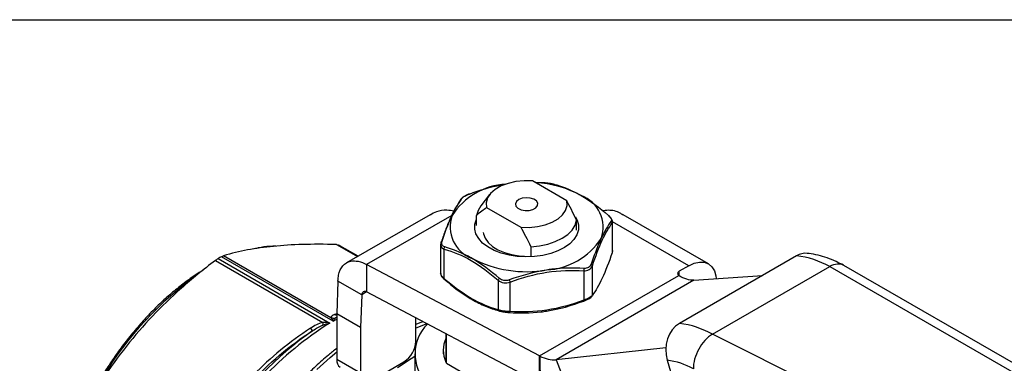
# Model space of a CAD drawing. Header units: inches. Extents: x 0.5 to 21.5, y 0.5 to 16.5.
# Tile 10 of 11: x 15.7 to 19.2, y 15.3 to 16.5. Entities that reach past the tile are written whole.
import ezdxf

# ---------------------------------------------------------------- set-up
doc = ezdxf.new("R2010")
doc.units = ezdxf.units.IN
doc.header["$LTSCALE"] = 2
doc.header["$MEASUREMENT"] = 0
doc.linetypes.add('SLD-Solid', pattern=[0])
doc.layers.add('TEXT', color=140, linetype='SLD-Solid', lineweight=25)

msp = doc.modelspace()

# ---------------------------------------------------------------- linework, layer by layer
for p, q in [((17.6569, 15.8626), (17.5362, 15.9322)), ((17.5443, 15.9275), (17.5768, 15.927)), ((17.3857, 15.8844), (17.3546, 15.8442)), ((17.3748, 15.839), (17.4954, 15.7694)), ((17.1759, 15.8136), (16.8823, 15.6441)), ((17.2526, 15.8113), (16.9529, 15.6383)), ((17.3398, 15.7758), (17.3398, 15.811)), ((18.1554, 15.6406), (17.8557, 15.8136)), ((17.339, 15.7978), (17.3398, 15.7995)), ((17.6918, 15.759), (17.6918, 15.7942)), ((17.8167, 15.7835), (17.8182, 15.7885)), ((17.8167, 15.7835), (17.8167, 15.6799)), ((17.8182, 15.686), (17.8182, 15.7903)), ((18.0865, 15.6338), (17.8182, 15.7887)), ((16.8471, 15.7085), (16.9205, 15.6661)), ((16.8551, 15.7067), (16.9229, 15.6675)), ((16.9229, 15.6676), (16.8591, 15.7044)), ((17.2134, 15.7102), (17.2134, 15.6058)), ((17.5304, 15.7009), (17.5304, 15.6658)), ((16.8348, 15.4388), (16.4417, 15.6658)), ((16.8271, 15.4509), (16.4491, 15.6691)), ((17.2261, 15.5885), (17.2261, 15.6921)), ((17.8182, 15.6878), (17.8167, 15.6799)), ((18.4661, 15.6691), (18.0537, 15.4311)), ((16.421, 15.6528), (16.7989, 15.4347)), ((16.4302, 15.6591), (16.8233, 15.4321)), ((17.5613, 15.3166), (16.9529, 15.6383)), ((16.9529, 15.6383), (16.9529, 15.5418)), ((17.7473, 15.5303), (17.7473, 15.6339)), ((18.0865, 15.6338), (18.0531, 15.6145)), ((18.1701, 15.3927), (18.5824, 15.6307)), ((18.5824, 15.6307), (20.1591, 14.7212)), ((20.2107, 14.7248), (18.6323, 15.6352)), ((17.5613, 15.3166), (18.0515, 15.5995)), ((17.7167, 15.6163), (17.7167, 15.5126)), ((18.0531, 15.5985), (18.0531, 15.6145)), ((18.1044, 15.583), (18.3458, 15.5997)), ((16.852, 15.58), (16.8477, 15.4646)), ((16.9355, 15.5318), (16.852, 15.58)), ((17.4158, 15.5827), (17.4158, 15.479)), ((17.4576, 15.4726), (17.4576, 15.5762)), ((18.1044, 15.583), (17.6197, 15.3032)), ((16.9355, 15.5318), (16.9312, 15.4164)), ((16.9529, 15.5418), (16.9355, 15.5318)), ((17.5613, 15.2201), (16.9529, 15.5418)), ((16.8477, 15.4652), (16.8401, 15.4627)), ((16.9312, 15.4164), (16.8477, 15.4646)), ((16.8477, 15.4646), (16.8477, 15.3039)), ((16.8348, 15.4388), (16.8477, 15.4459)), ((16.8429, 15.4506), (16.8477, 15.4536)), ((17.1261, 15.3682), (17.1261, 15.4503)), ((17.1644, 15.43), (17.1261, 15.4139)), ((16.9312, 15.4164), (16.9312, 15.2557)), ((17.2315, 15.3945), (17.2315, 15.2947)), ((17.2335, 15.2905), (17.2335, 15.3935)), ((19.8596, 14.5483), (18.1701, 15.3927)), ((17.1221, 15.3236), (17.1221, 15.1696)), ((17.2225, 15.3364), (17.2225, 15.3236)), ((17.5613, 15.2201), (17.5613, 15.3166)), ((17.5623, 15.316), (17.5631, 15.2192)), ((18.0059, 15.345), (17.6197, 15.3032)), ((16.9312, 15.2557), (16.8477, 15.3039)), ((16.973, 15.2316), (17.0843, 15.2959)), ((17.2335, 15.2905), (17.4362, 15.1735)), ((17.6197, 15.3032), (17.6615, 15.1956)), ((18.0104, 15.3013), (18.0314, 15.2296))]:
    msp.add_line(p, q)
at = {"flags": 128}
for points in [[(17.5362, 15.9322), (17.5069, 15.9329), (17.4779, 15.9301), (17.4505, 15.9239), (17.426, 15.9146), (17.4052, 15.9027), (17.3891, 15.8885), (17.3784, 15.8727), (17.3736, 15.8559), (17.3748, 15.839)], [(17.488, 15.8669), (17.4798, 15.86), (17.4765, 15.8518), (17.4785, 15.8436), (17.4855, 15.8363), (17.4966, 15.8309), (17.5104, 15.8283), (17.5248, 15.8287), (17.5381, 15.832), (17.5483, 15.8379), (17.5541, 15.8456), (17.5548, 15.8539), (17.5502, 15.8618), (17.541, 15.8683), (17.5283, 15.8723), (17.514, 15.8735), (17.4999, 15.8716), (17.488, 15.8669)], [(17.3546, 15.8442), (17.345, 15.8286), (17.3398, 15.811)], [(17.4954, 15.7694), (17.5247, 15.7687), (17.5537, 15.7715), (17.5811, 15.7776), (17.6057, 15.7869), (17.6264, 15.7989), (17.6425, 15.8131), (17.6532, 15.8289), (17.658, 15.8456), (17.6569, 15.8626)], [(17.6884, 15.8057), (17.6939, 15.7949), (17.6984, 15.7777), (17.698, 15.7602), (17.6926, 15.7431), (17.6824, 15.7266), (17.6677, 15.7114), (17.6488, 15.6978), (17.6263, 15.6861), (17.6007, 15.6768), (17.5729, 15.67), (17.5434, 15.6659), (17.5133, 15.6647), (17.4832, 15.6664), (17.454, 15.6709), (17.4265, 15.6782), (17.4014, 15.6879), (17.3794, 15.6999), (17.3612, 15.7138), (17.3472, 15.7293), (17.3377, 15.7459), (17.3332, 15.7631), (17.3336, 15.7806), (17.339, 15.7978), (17.339, 15.7978)], [(17.5304, 15.7009), (17.5609, 15.704), (17.5901, 15.7101), (17.6169, 15.719), (17.6407, 15.7305), (17.6606, 15.7442), (17.6761, 15.7597), (17.6866, 15.7765), (17.6918, 15.7942)], [(17.3635, 15.7507), (17.3641, 15.7466), (17.3697, 15.7306), (17.3803, 15.7156), (17.3955, 15.7019), (17.4148, 15.69), (17.4375, 15.6804), (17.4629, 15.6734), (17.4901, 15.6692), (17.5081, 15.6681)], [(18.0865, 15.6338), (18.1055, 15.6426), (18.1238, 15.6467), (18.1406, 15.6461), (18.1554, 15.6406), (18.1675, 15.6305), (18.1765, 15.6163), (18.1821, 15.5984), (18.1835, 15.5885)], [(18.0531, 15.6145), (18.0508, 15.6129), (18.0491, 15.6111), (18.0479, 15.6092), (18.0474, 15.6072), (18.0475, 15.6051), (18.0482, 15.6031), (18.0495, 15.6012), (18.0515, 15.5995)], [(17.1512, 15.437), (17.1399, 15.4325), (17.1261, 15.4267)], [(16.7771, 15.269), (16.8242, 15.3114), (16.8477, 15.3309)], [(17.062, 15.2759), (17.1101, 15.3078), (17.1221, 15.3151)]]:
    msp.add_lwpolyline(points, dxfattribs=at)
for centre, radius, start, end in [((17.4596, 15.6751), 0.247, 93.8723, 146.6084), ((17.5274, 15.5451), 0.3816, 61.7655, 87.1111), ((17.6656, 15.7696), 0.1194, 340.539, 69.2579), ((17.366, 15.7712), 0.1194, 160.539, 249.2579), ((16.7181, 15.46), 0.2822, 60.0027, 60.954), ((17.5713, 15.8665), 0.248, 273.4335, 326.5611), ((16.8349, 14.9714), 0.7979, 119.5175, 120.4771), ((18.4255, 15.3507), 0.321, 60.7362, 82.7348), ((17.5153, 16.0299), 0.417, 242.6428, 279.7711), ((17.0714, 14.6046), 1.2267, 126.8216, 173.3407), ((17.473, 14.4027), 1.2173, 122.2577, 150.8414), ((17.2717, 15.3237), 0.1484, 134.9586, 223.5851), ((18.0132, 15.1127), 0.321, 60.7362, 82.7348), ((17.4639, 14.4104), 1.2172, 125.1228, 147.421), ((17.0354, 15.3723), 0.0908, 302.6055, 357.3945), ((17.3238, 15.3364), 0.1012, 155.6869, 204.3131), ((16.8758, 15.3003), 0.0283, 172.7442, 235.9436), ((17.9781, 15.0481), 0.2552, 60.7362, 82.7348)]:
    msp.add_arc(centre, radius, start, end)
for centre, major_axis, ratio, start_param, end_param in [((18.4923, 15.5795), (0.0105, 0.0979), 0.752785, 6.283031, 6.785809), ((18.5848, 15.549), (0.0466, 0.0867), 0.59719, 6.26534, 7.051053), ((18.08, 15.3415), (0.0105, 0.0979), 0.752785, 0.502624, 2.07342), ((18.1725, 15.311), (0.0466, 0.0867), 0.59719, 0.767868, 2.338665)]:
    msp.add_ellipse(centre, major_axis=major_axis, ratio=ratio, start_param=start_param, end_param=end_param)
for points, knots in [([(17.3144, 15.8864), (17.3509, 15.9001), (17.3949, 15.9134), (17.4392, 15.9209), (17.4455, 15.9219)], [0, 0, 0, 0, 0.2952697, 0.3445528, 0.3445528, 0.3445528, 0.3445528]), ([(17.6115, 15.9216), (17.6385, 15.9142), (17.6709, 15.902), (17.7033, 15.884), (17.7079, 15.8813)], [0, 0, 0, 0, 0.2952697, 0.3444161, 0.3444161, 0.3444161, 0.3444161]), ([(17.6134, 15.921), (17.6132, 15.9211), (17.6127, 15.9215), (17.612, 15.9216), (17.6115, 15.9216)], [0, 0, 0, 0, 0.219858, 1, 1, 1, 1]), ([(17.3142, 15.8864), (17.311, 15.8851), (17.3046, 15.8825), (17.2962, 15.8781), (17.2894, 15.8736), (17.2869, 15.8708), (17.2857, 15.8694)], [0, 0, 0, 0, 0.246377, 0.496056, 0.747296, 1, 1, 1, 1]), ([(17.2857, 15.8694), (17.2857, 15.8695), (17.286, 15.8701), (17.2871, 15.871), (17.2884, 15.8715), (17.289, 15.8718)], [0, 0, 0, 0, 0.024795, 0.512392, 1, 1, 1, 1]), ([(17.3142, 15.8863), (17.3142, 15.8864), (17.3142, 15.8866), (17.3143, 15.8865), (17.3144, 15.8864)], [0, 0, 0, 0, 0.214521, 1, 1, 1, 1]), ([(17.2843, 15.8659), (17.2779, 15.8566), (17.2651, 15.838), (17.2468, 15.8011), (17.2303, 15.7606), (17.2205, 15.7325), (17.2158, 15.7188)], [0, 0, 0, 0, 0.283944, 0.567399, 0.790205, 1, 1, 1, 1]), ([(17.2843, 15.8659), (17.2844, 15.8665), (17.2846, 15.8678), (17.2853, 15.8689), (17.2857, 15.8694)], [0, 0, 0, 0, 0.513256, 1, 1, 1, 1]), ([(17.2601, 15.8262), (17.2519, 15.8275), (17.2304, 15.831), (17.2014, 15.8266), (17.1837, 15.8165), (17.1765, 15.8125)], [0, 0, 0, 0, 0.270331, 0.704743, 1, 1, 1, 1]), ([(17.2186, 15.7202), (17.2283, 15.7493), (17.2399, 15.7811), (17.2517, 15.8073), (17.2534, 15.811)], [0, 0, 0, 0, 0.2952665, 0.3445919, 0.3445919, 0.3445919, 0.3445919]), ([(17.8551, 15.8125), (17.8519, 15.8147), (17.837, 15.8251), (17.8114, 15.8309), (17.7887, 15.8278), (17.7816, 15.8268)], [0, 0, 0, 0, 0.156925, 0.734025, 1, 1, 1, 1]), ([(17.8037, 15.8107), (17.8041, 15.8107), (17.8047, 15.8107), (17.8051, 15.8103), (17.8052, 15.8102)], [0, 0, 0, 0, 0.570955, 1, 1, 1, 1]), ([(17.8182, 15.7885), (17.818, 15.7902), (17.8177, 15.7937), (17.8148, 15.7994), (17.8108, 15.8049), (17.8071, 15.8085), (17.8053, 15.8102)], [0, 0, 0, 0, 0.257804, 0.51126, 0.759446, 1, 1, 1, 1]), ([(17.7473, 15.6339), (17.7586, 15.6676), (17.7703, 15.6985), (17.7937, 15.7487), (17.8054, 15.7683), (17.8167, 15.7835)], [0, 0, 0, 0, 0.5, 0.5, 1, 1, 1, 1]), ([(17.813, 15.7907), (17.8144, 15.7898), (17.8163, 15.7875), (17.8168, 15.7847), (17.8167, 15.7835)], [0, 0, 0, 0, 0.571429, 1, 1, 1, 1]), ([(16.8471, 15.7085), (16.8035, 15.7096), (16.7641, 15.7096), (16.6908, 15.7075), (16.6569, 15.7054), (16.5929, 15.699), (16.5628, 15.6948), (16.5046, 15.6839), (16.4767, 15.6773), (16.4491, 15.6691)], [0, 0, 0, 0, 0.25, 0.25, 0.5, 0.5, 0.75, 0.75, 1, 1, 1, 1]), ([(16.6339, 15.7026), (16.6263, 15.7025), (16.606, 15.7021), (16.5806, 15.6989), (16.5626, 15.6945), (16.558, 15.6934)], [0, 0, 0, 0, 0.307238, 0.825971, 1, 1, 1, 1]), ([(17.2149, 15.7163), (17.213, 15.7109), (17.2129, 15.7029), (17.2174, 15.6973), (17.2193, 15.6958)], [0.02372861, 0.02372861, 0.02372861, 0.02372861, 0.07118582, 0.09491442, 0.09491442, 0.09491442, 0.09491442]), ([(17.2149, 15.7163), (17.2148, 15.7171), (17.2153, 15.7189), (17.2173, 15.72), (17.2186, 15.7202)], [0, 0, 0, 0, 0.428571, 1, 1, 1, 1]), ([(17.2261, 15.6921), (17.2259, 15.6933), (17.2259, 15.6961), (17.227, 15.6989), (17.2279, 15.7002)], [0, 0, 0, 0, 0.428571, 1, 1, 1, 1]), ([(17.3237, 15.6595), (17.3191, 15.6622), (17.2867, 15.6803), (17.2546, 15.6926), (17.2279, 15.7002)], [0.3444099, 0.3444099, 0.3444099, 0.3444099, 0.3936929, 0.6889626, 0.6889626, 0.6889626, 0.6889626]), ([(17.7782, 15.7298), (17.7765, 15.7262), (17.7646, 15.6999), (17.7526, 15.6682), (17.7426, 15.6392)], [0.3443637, 0.3443637, 0.3443637, 0.3443637, 0.3936888, 0.6889555, 0.6889555, 0.6889555, 0.6889555]), ([(17.2261, 15.6921), (17.2571, 15.6835), (17.289, 15.6709), (17.3529, 15.6338), (17.3848, 15.6098), (17.4158, 15.5827)], [0, 0, 0, 0, 0.5, 0.5, 1, 1, 1, 1]), ([(17.8167, 15.6799), (17.8054, 15.6462), (17.7937, 15.6155), (17.7703, 15.5649), (17.7586, 15.5455), (17.7473, 15.5303)], [0, 0, 0, 0, 0.5, 0.5, 1, 1, 1, 1]), ([(17.8167, 15.6799), (17.8167, 15.6794), (17.8167, 15.6785), (17.8162, 15.6776), (17.8158, 15.6773), (17.8158, 15.6773)], [0, 0, 0, 0, 0.488687, 0.976968, 1, 1, 1, 1]), ([(18.6313, 15.6356), (18.6226, 15.6401), (18.6035, 15.6501), (18.5735, 15.6618), (18.5417, 15.671), (18.518, 15.6761), (18.5051, 15.677), (18.5028, 15.6771)], [0, 0, 0, 0, 0.209363, 0.455853, 0.702288, 0.947367, 1, 1, 1, 1]), ([(16.421, 15.6528), (16.3774, 15.6199), (16.3379, 15.5877), (16.2646, 15.5227), (16.2308, 15.49), (16.1668, 15.4224), (16.1366, 15.3876), (16.0785, 15.3138), (16.0505, 15.2749), (16.023, 15.2328)], [0, 0, 0, 0, 0.25, 0.25, 0.5, 0.5, 0.75, 0.75, 1, 1, 1, 1]), ([(16.852, 15.58), (16.8521, 15.5874), (16.8529, 15.5944), (16.857, 15.6141), (16.8621, 15.6251), (16.8767, 15.6418), (16.886, 15.6473), (16.9051, 15.6515), (16.9141, 15.6514), (16.9331, 15.6475), (16.943, 15.6438), (16.9529, 15.6383)], [0, 0, 0, 0, 0.0682739, 0.0682739, 0.2050778, 0.2050778, 0.3418748, 0.3418748, 0.4465485, 0.4465485, 0.5512219, 0.5512219, 0.5512219, 0.5512219]), ([(17.7426, 15.6392), (17.7441, 15.6385), (17.7464, 15.6367), (17.7472, 15.6347), (17.7473, 15.6339)], [0, 0, 0, 0, 0.571429, 1, 1, 1, 1]), ([(16.3765, 15.6173), (16.3722, 15.6148), (16.3539, 15.6041), (16.3218, 15.5814), (16.2803, 15.5495), (16.2396, 15.5141), (16.1998, 15.4758), (16.1611, 15.4347), (16.1238, 15.391), (16.0882, 15.345), (16.0543, 15.297), (16.0224, 15.2473), (15.9927, 15.196), (15.9653, 15.1436), (15.9405, 15.0903), (15.9183, 15.0365), (15.8988, 14.9824), (15.8823, 14.9283), (15.8687, 14.8747), (15.8582, 14.8216), (15.851, 14.7697), (15.8472, 14.73), (15.847, 14.7083), (15.8469, 14.7029)], [0, 0, 0, 0, 0.015469, 0.066452, 0.117424, 0.168384, 0.219331, 0.270265, 0.321187, 0.372101, 0.423007, 0.47391, 0.52481, 0.575711, 0.626615, 0.677524, 0.72844, 0.779368, 0.830308, 0.881263, 0.932236, 0.983226, 1, 1, 1, 1]), ([(17.2261, 15.5885), (17.2236, 15.5908), (17.2187, 15.5952), (17.2147, 15.6017), (17.2129, 15.606), (17.2134, 15.6077), (17.2134, 15.6077)], [0, 0, 0, 0, 0.33808, 0.666958, 0.997316, 1, 1, 1, 1]), ([(17.2135, 15.6071), (17.2137, 15.6055), (17.214, 15.6022), (17.2168, 15.5968), (17.2208, 15.5912), (17.2245, 15.5877), (17.2263, 15.586)], [0, 0, 0, 0, 0.237891, 0.498537, 0.752923, 1, 1, 1, 1]), ([(17.4576, 15.5762), (17.4999, 15.592), (17.5435, 15.6043), (17.6308, 15.618), (17.6744, 15.619), (17.7167, 15.6163)], [0, 0, 0, 0, 0.5, 0.5, 1, 1, 1, 1]), ([(17.7173, 15.6245), (17.6807, 15.6267), (17.6367, 15.6261), (17.5924, 15.6199), (17.5861, 15.6189)], [0, 0, 0, 0, 0.2952697, 0.3444161, 0.3444161, 0.3444161, 0.3444161]), ([(17.7173, 15.6245), (17.7175, 15.6231), (17.7175, 15.6201), (17.717, 15.6173), (17.7167, 15.6163)], [0, 0, 0, 0, 0.571429, 1, 1, 1, 1]), ([(18.0523, 15.5989), (18.0522, 15.599), (18.052, 15.5991), (18.0517, 15.5993), (18.0516, 15.5994), (18.0515, 15.5995)], [0, 0, 0, 0, 0.001719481, 0.001719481, 0.003444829, 0.003444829, 0.003444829, 0.003444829]), ([(18.1044, 15.583), (18.0965, 15.5825), (18.0881, 15.5836), (18.0705, 15.589), (18.0614, 15.5932), (18.0523, 15.5989)], [0, 0, 0, 0, 0.1032592, 0.1032592, 0.2065183, 0.2065183, 0.2065183, 0.2065183]), ([(17.2279, 15.5854), (17.227, 15.5853), (17.2259, 15.5859), (17.2259, 15.5877), (17.2261, 15.5885)], [0, 0, 0, 0, 0.571429, 1, 1, 1, 1]), ([(17.4158, 15.479), (17.3848, 15.4877), (17.3529, 15.5005), (17.289, 15.5372), (17.2571, 15.5614), (17.2261, 15.5885)], [0, 0, 0, 0, 0.5, 0.5, 1, 1, 1, 1]), ([(17.2279, 15.5854), (17.2546, 15.562), (17.2867, 15.5369), (17.3191, 15.5175), (17.3237, 15.5149)], [0, 0, 0, 0, 0.2952694, 0.3444157, 0.3444157, 0.3444157, 0.3444157]), ([(17.4201, 15.5893), (17.4189, 15.5882), (17.417, 15.5858), (17.416, 15.5835), (17.4158, 15.5827)], [0, 0, 0, 0, 0.571429, 1, 1, 1, 1]), ([(17.4548, 15.5839), (17.4553, 15.5825), (17.4564, 15.5797), (17.4573, 15.5771), (17.4576, 15.5762)], [0, 0, 0, 0, 0.571429, 1, 1, 1, 1]), ([(16.9529, 15.5418), (16.9508, 15.5427), (16.9487, 15.5432), (16.9447, 15.5432), (16.9428, 15.5427), (16.9397, 15.5408), (16.9384, 15.5395), (16.9364, 15.5361), (16.9358, 15.534), (16.9355, 15.5318)], [0, 0, 0, 0, 0.02004209, 0.02004209, 0.04007403, 0.04007403, 0.06010595, 0.06010595, 0.07978962, 0.07978962, 0.07978962, 0.07978962]), ([(17.7174, 15.5098), (17.7206, 15.5111), (17.727, 15.5136), (17.7354, 15.518), (17.7422, 15.5225), (17.7447, 15.5253), (17.746, 15.5267)], [0, 0, 0, 0, 0.246377, 0.496056, 0.747296, 1, 1, 1, 1]), ([(17.7459, 15.5267), (17.7463, 15.5272), (17.747, 15.5283), (17.7472, 15.5296), (17.7473, 15.5303)], [0, 0, 0, 0, 0.486744, 1, 1, 1, 1]), ([(17.3237, 15.5149), (17.3397, 15.5064), (17.3716, 15.4894), (17.4027, 15.4799), (17.4182, 15.4752)], [0, 0, 0, 0, 0.500406, 1, 1, 1, 1]), ([(17.7167, 15.5126), (17.6744, 15.4969), (17.6308, 15.4845), (17.5435, 15.4708), (17.4999, 15.4699), (17.4576, 15.4726)], [0, 0, 0, 0, 0.5, 0.5, 1, 1, 1, 1]), ([(17.7173, 15.5098), (17.7175, 15.5095), (17.7175, 15.5099), (17.717, 15.5117), (17.7167, 15.5126)], [0, 0, 0, 0, 0.571429, 1, 1, 1, 1]), ([(16.8401, 15.4627), (16.842, 15.4619), (16.8445, 15.4609), (16.8471, 15.4608), (16.8477, 15.4607)], [0, 0, 0, 0, 0.769979, 1, 1, 1, 1]), ([(17.4201, 15.4745), (17.4189, 15.4746), (17.417, 15.4756), (17.416, 15.4779), (17.4158, 15.479)], [0, 0, 0, 0, 0.571429, 1, 1, 1, 1]), ([(17.4548, 15.4692), (17.4914, 15.4668), (17.5355, 15.4671), (17.5798, 15.4733), (17.5861, 15.4743)], [0, 0, 0, 0, 0.2952694, 0.3444157, 0.3444157, 0.3444157, 0.3444157]), ([(17.4548, 15.4692), (17.4553, 15.4689), (17.4564, 15.4695), (17.4573, 15.4715), (17.4576, 15.4726)], [0, 0, 0, 0, 0.571429, 1, 1, 1, 1]), ([(16.8233, 15.4321), (16.8231, 15.4322), (16.823, 15.4322), (16.8148, 15.4336), (16.8066, 15.4345), (16.7989, 15.4347)], [-0.08395482, -0.08395482, -0.08395482, -0.08395482, -0.08246334, -0.08246334, 0, 0, 0, 0]), ([(16.7992, 15.4253), (16.8068, 15.4282), (16.8149, 15.4304), (16.823, 15.4321), (16.8231, 15.4321), (16.8233, 15.4321)], [-0.08395482, -0.08395482, -0.08395482, -0.08395482, -0.00149148, -0.00149148, 0, 0, 0, 0]), ([(16.8271, 15.4509), (16.8296, 15.4477), (16.8322, 15.4437), (16.8348, 15.439), (16.8348, 15.4389), (16.8348, 15.4388)], [-0.0014874, -0.0014874, -0.0014874, -0.0014874, 0.08097998, 0.08097998, 0.08246738, 0.08246738, 0.08246738, 0.08246738]), ([(16.8348, 15.4388), (16.8349, 15.4389), (16.8349, 15.439), (16.8377, 15.4436), (16.8403, 15.4475), (16.8429, 15.4506)], [-0.0014874, -0.0014874, -0.0014874, -0.0014874, 0, 0, 0.08246738, 0.08246738, 0.08246738, 0.08246738]), ([(16.755, 15.4136), (16.6819, 15.3659), (16.6137, 15.3109), (16.5268, 15.2196), (16.5006, 15.1877), (16.4534, 15.1217), (16.4324, 15.0878), (16.414, 15.0535)], [0, 0, 0, 0, 0.5, 0.5, 0.75, 0.75, 1, 1, 1, 1]), ([(16.4313, 15.0552), (16.462, 15.1125), (16.5501, 15.2436), (16.6817, 15.3526), (16.7636, 15.4059)], [0, 0, 0, 0, 0.575193, 1.342116, 1.342116, 1.342116, 1.342116]), ([(16.8477, 15.3428), (16.8379, 15.3352), (16.8129, 15.3156), (16.7736, 15.2805), (16.73, 15.2382), (16.6876, 15.193), (16.6465, 15.1453), (16.6071, 15.0952), (16.5695, 15.0431), (16.5338, 14.9891), (16.5002, 14.9336), (16.469, 14.8767), (16.4401, 14.8188), (16.4138, 14.7602), (16.3903, 14.701), (16.3695, 14.6416), (16.3516, 14.5823), (16.3368, 14.5234), (16.325, 14.465), (16.3164, 14.4075), (16.311, 14.3512), (16.3088, 14.2964), (16.3099, 14.2432), (16.3142, 14.1919), (16.3219, 14.1429), (16.3328, 14.0963), (16.3469, 14.0523), (16.3642, 14.0114), (16.3846, 13.9736), (16.408, 13.9393), (16.431, 13.9114), (16.4473, 13.8966), (16.4539, 13.8906)], [0, 0, 0, 0, 0.022066, 0.056233, 0.090385, 0.124522, 0.158645, 0.192757, 0.22686, 0.260957, 0.295051, 0.329145, 0.36324, 0.39734, 0.431447, 0.465565, 0.499695, 0.533842, 0.568006, 0.602191, 0.636397, 0.670623, 0.704869, 0.739127, 0.773386, 0.807624, 0.841818, 0.875933, 0.909932, 0.943778, 0.977445, 1, 1, 1, 1]), ([(17.5613, 15.3166), (17.5615, 15.3165), (17.5617, 15.3164), (17.562, 15.3162), (17.5622, 15.3161), (17.5623, 15.316)], [0, 0, 0, 0, 0.001714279, 0.001714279, 0.003428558, 0.003428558, 0.003428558, 0.003428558]), ([(17.5623, 15.316), (17.5724, 15.3109), (17.5823, 15.3071), (17.6017, 15.3028), (17.611, 15.3022), (17.6197, 15.3032)], [0, 0, 0, 0, 0.1032592, 0.1032592, 0.2065183, 0.2065183, 0.2065183, 0.2065183])]:
    msp.add_open_spline(points, degree=3, knots=knots)
for points in [[(17.5768, 15.927), (17.5827, 15.9266), (17.5958, 15.9252), (17.6072, 15.9228), (17.6115, 15.9216)], [(17.2534, 15.811), (17.2653, 15.8364), (17.2773, 15.8564), (17.289, 15.8718)], [(17.289, 15.8718), (17.2906, 15.8739), (17.297, 15.879), (17.3085, 15.8842), (17.3144, 15.8864)], [(17.7079, 15.8813), (17.7403, 15.8625), (17.7726, 15.8381), (17.8037, 15.8107)], [(17.3398, 15.811), (17.3529, 15.8233), (17.3642, 15.8325), (17.3748, 15.839)], [(17.6918, 15.7942), (17.6788, 15.8216), (17.6674, 15.8439), (17.6569, 15.8626)], [(17.8037, 15.8107), (17.808, 15.8069), (17.8146, 15.7989), (17.8145, 15.7928), (17.813, 15.7907)], [(17.4954, 15.7694), (17.5059, 15.7507), (17.5173, 15.7284), (17.5304, 15.7009)], [(17.813, 15.7907), (17.8017, 15.7753), (17.7901, 15.7552), (17.7782, 15.7298)], [(16.8471, 15.7085), (16.8503, 15.7084), (16.853, 15.7078), (16.8551, 15.7067)], [(17.2279, 15.7002), (17.2237, 15.7014), (17.2171, 15.7065), (17.2171, 15.7155), (17.2186, 15.7202)], [(16.4417, 15.6658), (16.4446, 15.6674), (16.4471, 15.6685), (16.4491, 15.6691)], [(17.2193, 15.6958), (17.2212, 15.6942), (17.2235, 15.693), (17.2261, 15.6921)], [(16.421, 15.6528), (16.4242, 15.6553), (16.4273, 15.6574), (16.4302, 15.6591)], [(17.4201, 15.5893), (17.3887, 15.6165), (17.3561, 15.6407), (17.3237, 15.6595)], [(17.7167, 15.6163), (17.7238, 15.6161), (17.7375, 15.6191), (17.7454, 15.6286), (17.7473, 15.6339)], [(17.7426, 15.6392), (17.741, 15.6345), (17.7345, 15.6265), (17.7231, 15.6242), (17.7173, 15.6245)], [(17.5861, 15.6189), (17.5419, 15.612), (17.4975, 15.5996), (17.4548, 15.5839)], [(17.4158, 15.5827), (17.421, 15.5784), (17.4346, 15.5723), (17.4505, 15.5738), (17.4576, 15.5762)], [(17.4548, 15.5839), (17.4489, 15.5817), (17.4357, 15.5803), (17.4244, 15.5855), (17.4201, 15.5893)], [(17.7473, 15.5303), (17.7454, 15.5275), (17.7376, 15.521), (17.7238, 15.515), (17.7167, 15.5126)], [(17.5861, 15.4743), (17.6304, 15.4813), (17.6746, 15.4938), (17.7173, 15.5098)], [(16.8401, 15.4627), (16.8332, 15.4597), (16.8273, 15.4562), (16.8271, 15.4509)], [(17.4576, 15.4726), (17.4505, 15.4727), (17.4347, 15.4741), (17.421, 15.4773), (17.4158, 15.479)], [(17.4201, 15.4745), (17.4244, 15.4733), (17.4358, 15.4709), (17.4489, 15.4695), (17.4548, 15.4692)], [(16.7989, 15.4347), (16.7832, 15.4308), (16.7686, 15.4224), (16.755, 15.4136)], [(16.7636, 15.4059), (16.7753, 15.4137), (16.7876, 15.4211), (16.7992, 15.4253)], [(16.7992, 15.4253), (16.7995, 15.4274), (16.7994, 15.4306), (16.7989, 15.4347)], [(16.8271, 15.4509), (16.8322, 15.4496), (16.8377, 15.4494), (16.8429, 15.4506)], [(16.755, 15.4136), (16.7593, 15.4084), (16.7625, 15.4056), (16.7636, 15.4059)]]:
    msp.add_open_spline(points, degree=3)
at = {"layer": 'TEXT'}
msp.add_line((0.5, 16.5), (21.5, 16.5), dxfattribs=at)

doc.saveas('drawing.dxf')
